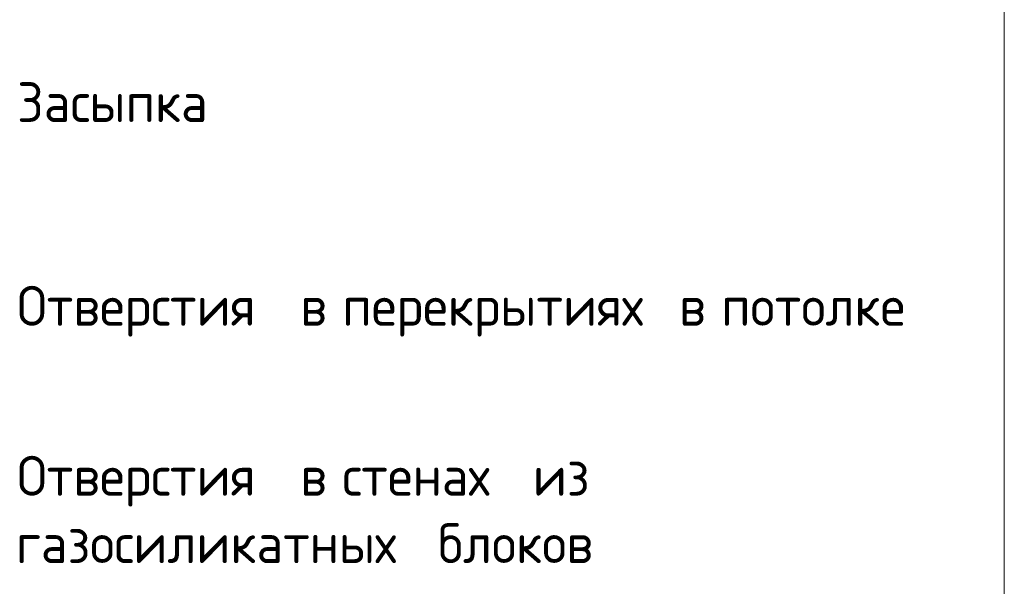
# Model space of a CAD drawing. Header units: millimetres. Extents: x 82112 to 162374, y -10965 to 131389.
# Tile 17 of 82: x 158853 to 161948, y 155 to 1935. Entities that reach past the tile are written whole.
import ezdxf

# ---------------------------------------------------------------- set-up
doc = ezdxf.new("R2010")
doc.units = ezdxf.units.MM
doc.layers.add('A-DETL-THIN', color=7, linetype='Continuous', lineweight=5)
doc.layers.add('G-ANNO-TEXT', color=7, linetype='Continuous', lineweight=5)
doc.styles.add('GOST Common_6', font='GOST_Common.ttf', dxfattribs={"height": 125})

msp = doc.modelspace()

# ---------------------------------------------------------------- linework, layer by layer
at = {"layer": 'A-DETL-THIN'}
msp.add_line((161947.699823, 3714.667897), (161947.699823, -10965.332103), dxfattribs=at)

# ---------------------------------------------------------------- texts
at = {"layer": 'G-ANNO-TEXT', "char_height": 125, "attachment_point": 1, "style": 'GOST Common_6'}
for s, insert, width in [('Засыпка', (158845.305885, 1738.144157), 785.65375), ('Отверстия', (158845.305885, 1098.144157), 1026.16), ('\\fGOST Common|b0|i0|c204|p34|; ', (159691.972551, 1098.144157), 52.1096875), ('\\fGOST Common|b0|i0|c204|p34|; ', (159824.264218, 1098.144157), 52.1096875), ('\\fGOST Common|b0|i0|c204|p34|; ', (160882.597551, 1098.144157), 52.1096875), ('\\fGOST Common|b0|i0|c204|p34|; ', (161014.889218, 1098.144157), 52.1096875), ('\\fGOST Common|b0|i0|c204|p34|;в', (159734.967343, 1098.144157), 108.2278125), ('перекрытиях', (159867.25901, 1098.144157), 1230.5903125), ('\\fGOST Common|b0|i0|c204|p34|;в', (160925.592343, 1098.144157), 108.2278125), ('потолке', (161057.88401, 1098.144157), 785.65375), ('Отверстия', (158845.305885, 564.144157), 1026.16), ('\\fGOST Common|b0|i0|c204|p34|; ', (159691.972551, 564.144157), 52.1096875), ('\\fGOST Common|b0|i0|c204|p34|; ', (159824.264218, 564.144157), 52.1096875), ('\\fGOST Common|b0|i0|c204|p34|; ', (160422.88401, 564.144157), 52.1096875), ('\\fGOST Common|b0|i0|c204|p34|;в', (159734.967343, 564.144157), 108.2278125), ('стенах', (159867.25901, 564.144157), 673.4175), ('из', (160465.878801, 564.144157), 208.43875), ('\\fGOST Common|b0|i0|c204|p34|; ', (160125.22776, 352.47749), 52.1096875), ('блоков', (160168.222551, 352.47749), 649.366875), ('газосиликатных', (158841.998593, 352.47749), 1555.27375)]:
    msp.add_mtext(s, dxfattribs=dict(at, insert=insert, width=width))

doc.saveas('drawing.dxf')
